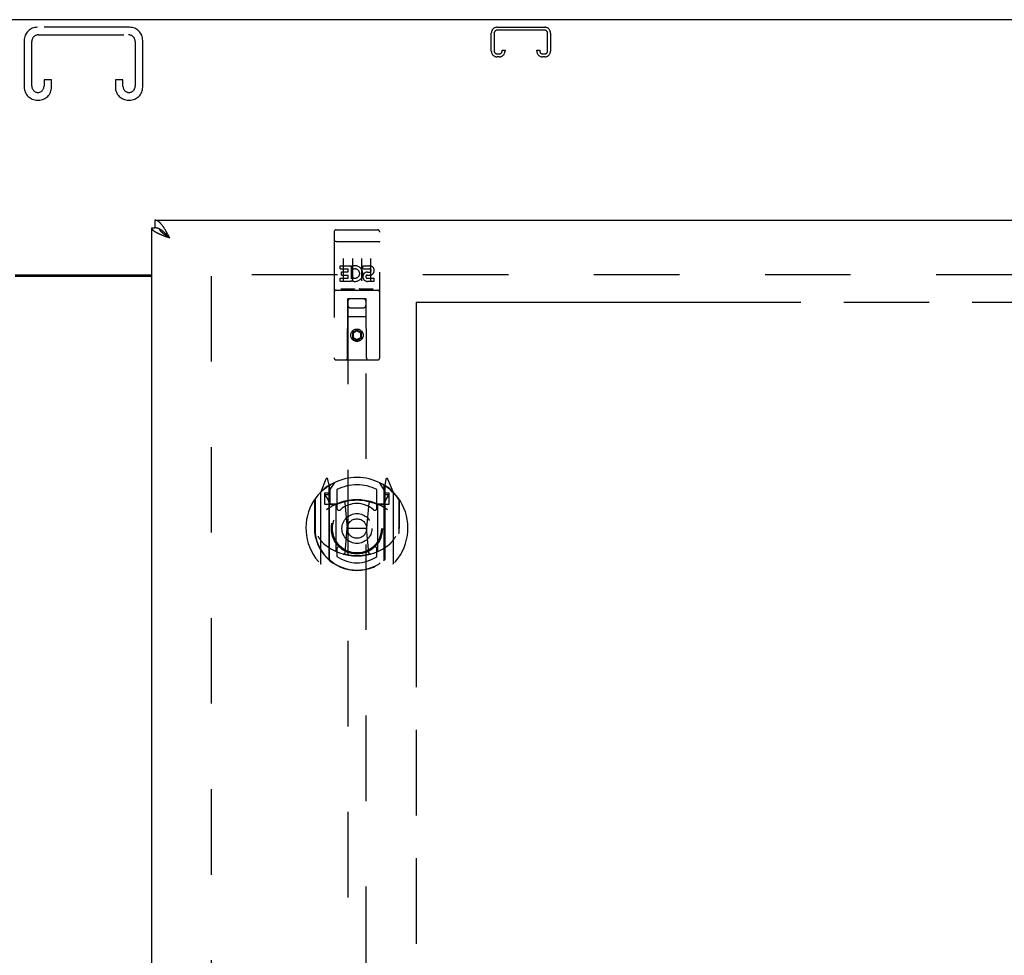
# Model space of a CAD drawing. Header units: inches. Extents: x 0 to 213, y 0 to 138.
# Tile 10 of 16: x 67 to 80, y 92 to 105. Entities that reach past the tile are written whole.
import ezdxf

# ---------------------------------------------------------------- set-up
doc = ezdxf.new("R2010")
doc.units = ezdxf.units.IN
doc.header["$LTSCALE"] = 11.73
doc.header["$MEASUREMENT"] = 0
doc.linetypes.add('HIDDEN', pattern=[0.2, 0.1, -0.1])
doc.linetypes.add('PHANTOM', pattern=[0.8, 0.45, -0.05, 0.1, -0.05, 0.1, -0.05])
doc.layers.get('0').update_dxf_attribs({"linetype": 'CONTINUOUS'})
for name, color, linetype in [('02___PRT_ALL_AXES', 7, 'CONTINUOUS'), ('AVAILABLE_DOOR_SPACE', 7, 'CONTINUOUS'), ('DEFAULT_2', 8, 'HIDDEN'), ('DIMENSIONS', 7, 'CONTINUOUS')]:
    doc.layers.add(name, color=color, linetype=linetype)
doc.styles.get("Standard").update_dxf_attribs({"font": 'arial.ttf'})
doc.dimstyles.new('DIMSTYLE_2', dxfattribs={"dimtxt": 0.978545, "dimasz": 1.254545, "dimexe": 0.09, "dimexo": 0.07, "dimgap": 0.039, "dimtad": 0, "dimtih": 1, "dimtoh": 1, "dimzin": 4, "dimdsep": 46, "dimtxsty": 'Standard', "dimblk": '_FILLED', "dimblk1": '_FILLED', "dimblk2": '_FILLED', "dimcen": 0.09, "dimazin": 1, "dimtfac": 1, "dimtdec": 3, "dimtofl": 0, "dimtmove": 0, "dimatfit": 3, "dimldrblk": '_FILLED', "dimfxl": 1, "dimtolj": 1, "dimtzin": 4, "dimarcsym": 0})

# ---------------------------------------------------------------- blocks, each defined once
blk = doc.blocks.new('_FILLED')
at = {"color": 0, "linetype": 'ByBlock'}
blk.add_solid([(0, 0), (-1, 0.2), (-1, -0.2)], dxfattribs=at)
blk = doc.blocks.new('*D13')
at = {"layer": 'DIMENSIONS', "color": 2, "linetype": 'Continuous'}
for p, q in [((68.589, 89.327), (66.08, 89.327)), ((72.214, 89.327), (74.496, 89.327))]:
    blk.add_line(p, q, dxfattribs=at)
at = {"layer": 'DIMENSIONS', "color": 2, "linetype": 'Continuous', "xscale": 1.2545454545, "yscale": 1.2545454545, "zscale": 1.2545454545}
blk.add_blockref('_FILLED', (68.589, 89.327), dxfattribs=at)
at = {"layer": 'DIMENSIONS', "color": 2, "linetype": 'Continuous', "xscale": 1.2545454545, "yscale": 1.2545454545, "zscale": 1.2545454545, "rotation": 180}
blk.add_blockref('_FILLED', (72.214, 89.327), dxfattribs=at)
at = {"layer": 'DIMENSIONS', "color": 2, "linetype": 'Continuous', "insert": (74.986, 89.817), "char_height": 0.9785, "width": 2.65917, "attachment_point": 1, "line_spacing_factor": 0.9}
blk.add_mtext('3.63', dxfattribs=at)
blk = doc.blocks.new('*D14')
at = {"layer": 'DIMENSIONS', "color": 2, "linetype": 'Continuous'}
for p, q in [((63.089, 87.461), (61.055, 87.461)), ((66.714, 87.461), (69.223, 87.461))]:
    blk.add_line(p, q, dxfattribs=at)
at = {"layer": 'DIMENSIONS', "color": 2, "linetype": 'Continuous', "xscale": 1.2545454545, "yscale": 1.2545454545, "zscale": 1.2545454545}
blk.add_blockref('_FILLED', (63.089, 87.461), dxfattribs=at)
at = {"layer": 'DIMENSIONS', "color": 2, "linetype": 'Continuous', "xscale": 1.2545454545, "yscale": 1.2545454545, "zscale": 1.2545454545, "rotation": 180}
blk.add_blockref('_FILLED', (66.714, 87.461), dxfattribs=at)
at = {"layer": 'DIMENSIONS', "color": 2, "linetype": 'Continuous', "insert": (60.566, 87.951), "char_height": 0.9785, "width": 2.65917, "attachment_point": 3, "line_spacing_factor": 0.9}
blk.add_mtext('3.63', dxfattribs=at)

msp = doc.modelspace()

# ---------------------------------------------------------------- linework, layer by layer
at = {"color": 3, "linetype": 'Continuous'}
for p, q in [((91.6, 104.814), (43.704, 104.814)), ((68.589, 39.668), (68.589, 101.96)), ((68.631, 102.064), (91.235, 102.064)), ((68.758, 101.846), (68.747, 101.851)), ((68.77, 101.842), (68.758, 101.846)), ((68.782, 101.838), (68.77, 101.842)), ((68.793, 101.833), (68.782, 101.838)), ((68.811, 101.826), (68.793, 101.833)), ((68.803, 101.879), (68.796, 101.891)), ((68.809, 101.867), (68.803, 101.879)), ((68.816, 101.855), (68.809, 101.867)), ((68.836, 101.818), (68.811, 101.826)), ((68.826, 101.836), (68.816, 101.855)), ((68.836, 101.818), (68.826, 101.836)), ((66.714, 101.314), (68.589, 101.314)), ((66.714, 101.299), (68.589, 101.299))]:
    msp.add_line(p, q, dxfattribs=at)
at = {"color": 7, "linetype": 'Continuous'}
for p, q in [((68.589, 101.96), (68.631, 101.96)), ((68.631, 102.064), (68.631, 101.96)), ((68.696, 101.943), (68.693, 101.944)), ((68.796, 101.86), (68.789, 101.867)), ((68.803, 101.853), (68.796, 101.86)), ((68.807, 101.836), (68.799, 101.841)), ((68.809, 101.846), (68.803, 101.853)), ((68.819, 101.836), (68.809, 101.846)), ((68.836, 101.818), (68.819, 101.836)), ((68.836, 101.818), (68.819, 101.828))]:
    msp.add_line(p, q, dxfattribs=at)
at = {"color": 3, "linetype": 'Continuous'}
for points in [[(68.694, 101.873), (68.689, 101.875), (68.684, 101.878), (68.679, 101.88), (68.675, 101.882), (68.67, 101.884), (68.666, 101.887), (68.661, 101.889), (68.657, 101.891), (68.653, 101.893), (68.649, 101.895), (68.645, 101.898), (68.641, 101.9), (68.638, 101.902), (68.634, 101.904), (68.631, 101.907), (68.627, 101.909), (68.624, 101.911), (68.621, 101.913), (68.618, 101.916), (68.615, 101.918), (68.613, 101.92), (68.61, 101.922), (68.608, 101.924), (68.606, 101.927), (68.603, 101.929), (68.602, 101.931), (68.6, 101.933), (68.598, 101.936), (68.596, 101.938), (68.595, 101.94), (68.594, 101.942), (68.593, 101.944), (68.592, 101.947), (68.591, 101.949), (68.59, 101.951), (68.59, 101.953), (68.589, 101.956), (68.589, 101.958), (68.589, 101.96)], [(68.756, 101.958), (68.753, 101.963), (68.75, 101.968), (68.747, 101.973), (68.743, 101.978), (68.74, 101.983), (68.737, 101.987), (68.733, 101.992), (68.73, 101.996), (68.727, 102), (68.723, 102.005), (68.72, 102.009), (68.717, 102.012), (68.714, 102.016), (68.71, 102.02), (68.707, 102.023), (68.704, 102.027), (68.7, 102.03), (68.697, 102.033), (68.694, 102.036), (68.69, 102.039), (68.687, 102.042), (68.684, 102.044), (68.681, 102.046), (68.677, 102.049), (68.674, 102.051), (68.671, 102.053), (68.667, 102.055), (68.664, 102.056), (68.661, 102.058), (68.657, 102.059), (68.654, 102.06), (68.651, 102.061), (68.648, 102.062), (68.644, 102.063), (68.641, 102.063), (68.638, 102.064), (68.634, 102.064), (68.631, 102.064)], [(68.747, 101.851), (68.736, 101.855), (68.73, 101.858), (68.725, 101.86), (68.719, 101.862), (68.714, 101.864), (68.709, 101.867), (68.704, 101.869), (68.699, 101.871), (68.694, 101.873)], [(68.796, 101.891), (68.793, 101.897), (68.789, 101.903), (68.786, 101.909), (68.783, 101.915), (68.78, 101.92), (68.776, 101.926), (68.773, 101.932), (68.77, 101.937), (68.766, 101.943), (68.763, 101.948), (68.76, 101.953), (68.756, 101.958)]]:
    msp.add_lwpolyline(points, dxfattribs=at)
at = {"color": 7, "linetype": 'Continuous'}
for points in [[(68.693, 101.944), (68.69, 101.945), (68.687, 101.947), (68.684, 101.948), (68.681, 101.95), (68.677, 101.951), (68.674, 101.952), (68.671, 101.954), (68.667, 101.955), (68.664, 101.955), (68.661, 101.956), (68.657, 101.957), (68.654, 101.958), (68.651, 101.958), (68.648, 101.959), (68.644, 101.959), (68.641, 101.96), (68.638, 101.96), (68.634, 101.96), (68.631, 101.96)], [(68.789, 101.867), (68.786, 101.87), (68.783, 101.874), (68.78, 101.877), (68.776, 101.88), (68.773, 101.884), (68.77, 101.887), (68.766, 101.89), (68.763, 101.893), (68.76, 101.896), (68.756, 101.899), (68.753, 101.902), (68.75, 101.905), (68.747, 101.908), (68.743, 101.91), (68.74, 101.913), (68.737, 101.916), (68.733, 101.918), (68.73, 101.921), (68.727, 101.923), (68.723, 101.926), (68.72, 101.928), (68.717, 101.93), (68.714, 101.932), (68.71, 101.934), (68.707, 101.937), (68.704, 101.938), (68.7, 101.94), (68.697, 101.942), (68.696, 101.943)], [(68.799, 101.841), (68.791, 101.847), (68.787, 101.849), (68.783, 101.852), (68.779, 101.854), (68.775, 101.857), (68.772, 101.86), (68.768, 101.862), (68.764, 101.865), (68.761, 101.868), (68.757, 101.87), (68.754, 101.873), (68.75, 101.876), (68.747, 101.878), (68.744, 101.881), (68.741, 101.884), (68.738, 101.886), (68.735, 101.889), (68.732, 101.891), (68.729, 101.894), (68.726, 101.897), (68.724, 101.899), (68.721, 101.902), (68.719, 101.905), (68.717, 101.907), (68.714, 101.91), (68.712, 101.913), (68.71, 101.915), (68.708, 101.918), (68.706, 101.92), (68.705, 101.923), (68.703, 101.926), (68.702, 101.928), (68.7, 101.931), (68.699, 101.934), (68.698, 101.936), (68.697, 101.939), (68.696, 101.942), (68.696, 101.943)], [(68.819, 101.828), (68.811, 101.833), (68.807, 101.836)]]:
    msp.add_lwpolyline(points, dxfattribs=at)
at = {"layer": '02___PRT_ALL_AXES', "color": 8, "linetype": 'HIDDEN'}
for p, q in [((71.119, 101.932), (71.684, 101.932)), ((71.17, 101.396), (71.17, 101.439)), ((71.17, 101.439), (71.326, 101.439)), ((71.326, 101.261), (71.326, 101.439)), ((71.35, 101.391), (71.333, 101.43)), ((71.482, 101.396), (71.482, 101.439)), ((71.482, 101.439), (71.575, 101.439)), ((71.17, 101.396), (71.283, 101.396)), ((71.191, 101.311), (71.191, 101.354)), ((71.191, 101.354), (71.283, 101.354)), ((71.191, 101.311), (71.283, 101.311)), ((71.283, 101.354), (71.283, 101.396)), ((71.283, 101.268), (71.283, 101.311)), ((71.482, 101.396), (71.575, 101.396)), ((71.542, 101.311), (71.588, 101.311)), ((71.546, 101.352), (71.575, 101.352)), ((71.17, 101.226), (71.17, 101.268)), ((71.17, 101.268), (71.283, 101.268)), ((71.17, 101.226), (71.326, 101.226)), ((71.326, 101.261), (71.339, 101.28)), ((71.326, 101.226), (71.326, 101.238)), ((71.329, 101.236), (71.326, 101.238)), ((71.546, 101.268), (71.638, 101.268)), ((71.546, 101.226), (71.638, 101.226)), ((71.638, 101.226), (71.638, 101.268)), ((71.119, 101.104), (71.684, 101.104))]:
    msp.add_line(p, q, dxfattribs=at)
msp.add_circle((71.402, 100.487), 0.085, dxfattribs=at)
for centre, radius, start, end in [((71.376, 101.332), 0.107, 244.2636, 113.4027), ((71.575, 101.374), 0.0644, 282.2995, 90.0775), ((71.376, 101.332), 0.0639, 234.8895, 113.4026), ((71.546, 101.289), 0.0635, 90, 270), ((71.546, 101.29), 0.0219, 100.307, 270), ((71.575, 101.374), 0.0219, 269.9011, 90)]:
    msp.add_arc(centre, radius, start, end, dxfattribs=at)
at = {"layer": 'AVAILABLE_DOOR_SPACE', "color": 4, "linetype": 'PHANTOM'}
for q in [(72.214, 71.689), (89.527, 100.939)]:
    msp.add_line((72.214, 100.939), q, dxfattribs=at)
at = {"layer": 'DEFAULT_2', "color": 8, "linetype": 'HIDDEN'}
for p, q in [((68.284, 104.71), (67.019, 104.71)), ((73.325, 104.71), (73.978, 104.71)), ((73.978, 104.67), (73.325, 104.67)), ((66.839, 104.53), (66.839, 103.89)), ((67.033, 104.606), (68.27, 104.606)), ((68.464, 103.89), (68.464, 104.53)), ((73.245, 104.384), (73.245, 104.63)), ((73.285, 104.63), (73.285, 104.384)), ((74.018, 104.384), (74.018, 104.63)), ((74.058, 104.63), (74.058, 104.384)), ((66.943, 103.904), (66.943, 104.516)), ((68.36, 104.516), (68.36, 103.904)), ((73.393, 104.384), (73.393, 104.398)), ((73.393, 104.398), (73.433, 104.398)), ((73.433, 104.398), (73.433, 104.384)), ((73.87, 104.384), (73.87, 104.398)), ((73.87, 104.398), (73.91, 104.398)), ((73.91, 104.398), (73.91, 104.384)), ((73.325, 104.344), (73.353, 104.344)), ((73.353, 104.304), (73.325, 104.304)), ((73.95, 104.344), (73.978, 104.344)), ((73.978, 104.304), (73.95, 104.304)), ((67.11, 103.991), (67.11, 103.904)), ((67.214, 103.991), (67.11, 103.991)), ((67.214, 103.89), (67.214, 103.991)), ((68.089, 103.991), (68.089, 103.89)), ((68.193, 103.991), (68.089, 103.991)), ((68.193, 103.904), (68.193, 103.991)), ((67.019, 103.71), (67.034, 103.71)), ((68.269, 103.71), (68.284, 103.71)), ((71.089, 101.902), (71.089, 100.177)), ((71.184, 101.932), (71.369, 101.932)), ((71.434, 101.932), (71.619, 101.932)), ((71.714, 100.177), (71.714, 101.902)), ((71.106, 101.773), (71.105, 101.773)), ((71.106, 101.773), (71.106, 101.773)), ((71.107, 101.773), (71.106, 101.773)), ((71.108, 101.773), (71.107, 101.773)), ((71.109, 101.773), (71.108, 101.773)), ((71.11, 101.773), (71.109, 101.773)), ((71.11, 101.773), (71.11, 101.773)), ((71.111, 101.773), (71.11, 101.773)), ((71.112, 101.773), (71.111, 101.773)), ((71.113, 101.773), (71.112, 101.773)), ((71.114, 101.773), (71.113, 101.773)), ((71.114, 101.773), (71.114, 101.773)), ((71.115, 101.773), (71.114, 101.773)), ((71.116, 101.774), (71.115, 101.773)), ((71.117, 101.774), (71.116, 101.774)), ((71.118, 101.774), (71.117, 101.774)), ((71.119, 101.774), (71.118, 101.774)), ((71.119, 101.774), (71.684, 101.774)), ((71.684, 101.774), (71.685, 101.774)), ((71.685, 101.774), (71.686, 101.774)), ((71.686, 101.774), (71.687, 101.774)), ((71.687, 101.774), (71.687, 101.773)), ((71.687, 101.773), (71.688, 101.773)), ((71.688, 101.773), (71.689, 101.773)), ((71.689, 101.773), (71.69, 101.773)), ((71.69, 101.773), (71.691, 101.773)), ((71.691, 101.773), (71.692, 101.773)), ((71.692, 101.773), (71.692, 101.773)), ((71.692, 101.773), (71.693, 101.773)), ((71.693, 101.773), (71.694, 101.773)), ((71.694, 101.773), (71.695, 101.773)), ((71.695, 101.773), (71.696, 101.773)), ((71.696, 101.773), (71.696, 101.773)), ((71.696, 101.773), (71.697, 101.773)), ((71.214, 101.54), (71.214, 101.234)), ((71.339, 101.54), (71.339, 101.234)), ((71.464, 101.54), (71.464, 101.234)), ((71.589, 101.54), (71.589, 101.234)), ((89.902, 101.314), (69.298, 101.314)), ((69.402, 101.299), (69.402, 40.329)), ((71.119, 101.104), (71.684, 101.104)), ((71.363, 101.12), (71.191, 101.12)), ((71.613, 101.12), (71.441, 101.12)), ((71.272, 100.177), (71.275, 100.987)), ((71.277, 100.987), (71.275, 100.987)), ((71.277, 100.987), (71.277, 72.985)), ((71.527, 100.987), (71.277, 100.987)), ((71.527, 72.985), (71.527, 100.987)), ((71.528, 100.987), (71.527, 100.987)), ((71.532, 100.177), (71.528, 100.987)), ((71.317, 100.862), (71.487, 100.862)), ((71.529, 100.737), (71.274, 100.737)), ((71.402, 100.558), (71.339, 100.522)), ((71.339, 100.522), (71.339, 100.45)), ((71.339, 100.522), (71.349, 100.517)), ((71.402, 100.547), (71.349, 100.517)), ((71.349, 100.517), (71.349, 100.456)), ((71.402, 100.558), (71.402, 100.547)), ((71.464, 100.522), (71.402, 100.558)), ((71.454, 100.517), (71.402, 100.547)), ((71.464, 100.522), (71.454, 100.517)), ((71.454, 100.456), (71.454, 100.517)), ((71.464, 100.45), (71.464, 100.522)), ((71.339, 100.45), (71.349, 100.456)), ((71.339, 100.45), (71.402, 100.414)), ((71.349, 100.456), (71.402, 100.426)), ((71.402, 100.426), (71.454, 100.456)), ((71.402, 100.414), (71.464, 100.45)), ((71.402, 100.414), (71.402, 100.426)), ((71.464, 100.45), (71.454, 100.456)), ((71.684, 100.147), (71.119, 100.147)), ((70.976, 98.512), (70.906, 98.337)), ((71.019, 98.429), (71.005, 98.509)), ((71.027, 98.357), (71.097, 98.466)), ((71.707, 98.466), (71.777, 98.357)), ((71.798, 98.509), (71.784, 98.429)), ((71.897, 98.337), (71.827, 98.512)), ((70.902, 98.326), (70.902, 97.359)), ((70.959, 98.322), (70.959, 98.172)), ((71.019, 98.322), (70.959, 98.322)), ((70.998, 98.408), (70.998, 98.407)), ((70.998, 98.407), (70.998, 98.407)), ((70.998, 98.407), (70.998, 98.407)), ((71.019, 97.413), (71.019, 98.429)), ((71.027, 97.412), (71.027, 98.416)), ((71.029, 98.391), (71.029, 98.184)), ((71.127, 98.369), (71.127, 98.116)), ((71.677, 98.116), (71.677, 98.369)), ((71.774, 98.184), (71.774, 98.391)), ((71.777, 97.412), (71.777, 98.416)), ((71.784, 98.429), (71.784, 97.413)), ((71.844, 98.322), (71.784, 98.322)), ((71.806, 98.407), (71.801, 98.41)), ((71.844, 98.172), (71.844, 98.322)), ((71.902, 97.359), (71.902, 98.326)), ((70.819, 98.231), (70.819, 97.843)), ((70.827, 98.228), (70.827, 97.771)), ((70.967, 98.289), (70.997, 98.243)), ((71.027, 98.297), (70.972, 98.297)), ((71.238, 98.187), (71.269, 97.843)), ((71.565, 98.187), (71.534, 97.843)), ((71.832, 98.297), (71.777, 98.297)), ((71.806, 98.243), (71.836, 98.289)), ((71.977, 98.228), (71.977, 97.771)), ((71.984, 97.843), (71.984, 98.231)), ((70.959, 98.172), (71.019, 98.172)), ((71.119, 98.171), (71.047, 98.171)), ((71.049, 98.164), (71.115, 98.164)), ((71.119, 97.529), (71.119, 98.161)), ((71.757, 98.171), (71.684, 98.171)), ((71.684, 98.161), (71.684, 97.529)), ((71.688, 98.164), (71.754, 98.164)), ((71.784, 98.172), (71.844, 98.172)), ((70.819, 97.843), (70.834, 97.843)), ((71.239, 97.503), (71.269, 97.843)), ((71.269, 97.843), (71.534, 97.843)), ((71.564, 97.503), (71.534, 97.843)), ((71.984, 97.843), (71.969, 97.843)), ((70.827, 97.771), (70.827, 97.768)), ((71.977, 97.771), (71.976, 97.768)), ((71.127, 97.555), (71.127, 97.452)), ((71.677, 97.452), (71.677, 97.555))]:
    msp.add_line(p, q, dxfattribs=at)
for points in [[(71.105, 101.773), (71.105, 101.773), (71.104, 101.773), (71.104, 101.773), (71.103, 101.772), (71.103, 101.772), (71.103, 101.772), (71.102, 101.772), (71.102, 101.772), (71.102, 101.772), (71.101, 101.772), (71.101, 101.772), (71.101, 101.772), (71.1, 101.772), (71.1, 101.772), (71.1, 101.772), (71.099, 101.772), (71.099, 101.772), (71.099, 101.772), (71.098, 101.772), (71.098, 101.771), (71.098, 101.771), (71.098, 101.771), (71.097, 101.771), (71.097, 101.771), (71.097, 101.771), (71.096, 101.771), (71.096, 101.771), (71.096, 101.771), (71.096, 101.771), (71.095, 101.771), (71.095, 101.771), (71.095, 101.77), (71.095, 101.77), (71.094, 101.77), (71.094, 101.77), (71.094, 101.77), (71.094, 101.77), (71.093, 101.77), (71.093, 101.77), (71.093, 101.77), (71.093, 101.77), (71.093, 101.77), (71.092, 101.77), (71.092, 101.769), (71.092, 101.769), (71.092, 101.769), (71.092, 101.769), (71.092, 101.769), (71.091, 101.769), (71.091, 101.769), (71.091, 101.769), (71.091, 101.769), (71.091, 101.769), (71.091, 101.768), (71.09, 101.768), (71.09, 101.768), (71.09, 101.768), (71.09, 101.768), (71.09, 101.768), (71.09, 101.768), (71.09, 101.768), (71.09, 101.768), (71.09, 101.768), (71.09, 101.767), (71.09, 101.767), (71.089, 101.767), (71.089, 101.767), (71.089, 101.767), (71.089, 101.767), (71.089, 101.767), (71.089, 101.767), (71.089, 101.767), (71.089, 101.767), (71.089, 101.766), (71.089, 101.766), (71.089, 101.766), (71.089, 101.766)], [(71.697, 101.773), (71.698, 101.773), (71.698, 101.773), (71.699, 101.773), (71.699, 101.773), (71.699, 101.773), (71.7, 101.772), (71.7, 101.772), (71.7, 101.772), (71.701, 101.772), (71.701, 101.772), (71.701, 101.772), (71.702, 101.772), (71.702, 101.772), (71.702, 101.772), (71.703, 101.772), (71.703, 101.772), (71.703, 101.772), (71.704, 101.772), (71.704, 101.772), (71.704, 101.772), (71.705, 101.772), (71.705, 101.771), (71.705, 101.771), (71.706, 101.771), (71.706, 101.771), (71.706, 101.771), (71.706, 101.771), (71.707, 101.771), (71.707, 101.771), (71.707, 101.771), (71.708, 101.771), (71.708, 101.771), (71.708, 101.771), (71.708, 101.77), (71.709, 101.77), (71.709, 101.77), (71.709, 101.77), (71.709, 101.77), (71.709, 101.77), (71.71, 101.77), (71.71, 101.77), (71.71, 101.77), (71.71, 101.77), (71.711, 101.77), (71.711, 101.77), (71.711, 101.769), (71.711, 101.769), (71.711, 101.769), (71.711, 101.769), (71.712, 101.769), (71.712, 101.769), (71.712, 101.769), (71.712, 101.769), (71.712, 101.769), (71.712, 101.769), (71.713, 101.768), (71.713, 101.768), (71.713, 101.768), (71.713, 101.768), (71.713, 101.768), (71.713, 101.768), (71.713, 101.768), (71.713, 101.768), (71.713, 101.768), (71.714, 101.768), (71.714, 101.767), (71.714, 101.767), (71.714, 101.767), (71.714, 101.767), (71.714, 101.767), (71.714, 101.767), (71.714, 101.767), (71.714, 101.767), (71.714, 101.767), (71.714, 101.767), (71.714, 101.766), (71.714, 101.766), (71.714, 101.766), (71.714, 101.766)], [(71.191, 101.12), (71.19, 101.12), (71.19, 101.12), (71.19, 101.12), (71.19, 101.12), (71.19, 101.12), (71.189, 101.12), (71.189, 101.12), (71.189, 101.12), (71.189, 101.12), (71.189, 101.12), (71.189, 101.12), (71.188, 101.12), (71.188, 101.12), (71.188, 101.12), (71.188, 101.12), (71.188, 101.12), (71.188, 101.12), (71.187, 101.12), (71.187, 101.12), (71.187, 101.12), (71.187, 101.12), (71.187, 101.12), (71.187, 101.12), (71.186, 101.12), (71.186, 101.12), (71.186, 101.12), (71.186, 101.12), (71.186, 101.12), (71.186, 101.12), (71.186, 101.12), (71.186, 101.12), (71.185, 101.12), (71.185, 101.12), (71.185, 101.12), (71.185, 101.12), (71.185, 101.12), (71.185, 101.12), (71.185, 101.12), (71.185, 101.12), (71.185, 101.12), (71.185, 101.121), (71.184, 101.121), (71.184, 101.121), (71.184, 101.121), (71.184, 101.121), (71.184, 101.121)], [(71.369, 101.121), (71.369, 101.121), (71.369, 101.121), (71.369, 101.121), (71.369, 101.121), (71.369, 101.121), (71.369, 101.12), (71.368, 101.12), (71.368, 101.12), (71.368, 101.12), (71.368, 101.12), (71.368, 101.12), (71.368, 101.12), (71.368, 101.12), (71.368, 101.12), (71.368, 101.12), (71.367, 101.12), (71.367, 101.12), (71.367, 101.12), (71.367, 101.12), (71.367, 101.12), (71.367, 101.12), (71.367, 101.12), (71.367, 101.12), (71.366, 101.12), (71.366, 101.12), (71.366, 101.12), (71.366, 101.12), (71.366, 101.12), (71.366, 101.12), (71.365, 101.12), (71.365, 101.12), (71.365, 101.12), (71.365, 101.12), (71.365, 101.12), (71.365, 101.12), (71.364, 101.12), (71.364, 101.12), (71.364, 101.12), (71.364, 101.12), (71.364, 101.12), (71.364, 101.12), (71.363, 101.12), (71.363, 101.12), (71.363, 101.12), (71.363, 101.12)], [(71.441, 101.12), (71.44, 101.12), (71.44, 101.12), (71.44, 101.12), (71.44, 101.12), (71.44, 101.12), (71.439, 101.12), (71.439, 101.12), (71.439, 101.12), (71.439, 101.12), (71.439, 101.12), (71.439, 101.12), (71.438, 101.12), (71.438, 101.12), (71.438, 101.12), (71.438, 101.12), (71.438, 101.12), (71.438, 101.12), (71.437, 101.12), (71.437, 101.12), (71.437, 101.12), (71.437, 101.12), (71.437, 101.12), (71.437, 101.12), (71.436, 101.12), (71.436, 101.12), (71.436, 101.12), (71.436, 101.12), (71.436, 101.12), (71.436, 101.12), (71.436, 101.12), (71.436, 101.12), (71.435, 101.12), (71.435, 101.12), (71.435, 101.12), (71.435, 101.12), (71.435, 101.12), (71.435, 101.12), (71.435, 101.12), (71.435, 101.12), (71.435, 101.12), (71.435, 101.121), (71.434, 101.121), (71.434, 101.121), (71.434, 101.121), (71.434, 101.121), (71.434, 101.121)], [(71.619, 101.121), (71.619, 101.121), (71.619, 101.121), (71.619, 101.121), (71.619, 101.121), (71.619, 101.121), (71.619, 101.12), (71.618, 101.12), (71.618, 101.12), (71.618, 101.12), (71.618, 101.12), (71.618, 101.12), (71.618, 101.12), (71.618, 101.12), (71.618, 101.12), (71.618, 101.12), (71.617, 101.12), (71.617, 101.12), (71.617, 101.12), (71.617, 101.12), (71.617, 101.12), (71.617, 101.12), (71.617, 101.12), (71.617, 101.12), (71.616, 101.12), (71.616, 101.12), (71.616, 101.12), (71.616, 101.12), (71.616, 101.12), (71.616, 101.12), (71.615, 101.12), (71.615, 101.12), (71.615, 101.12), (71.615, 101.12), (71.615, 101.12), (71.615, 101.12), (71.614, 101.12), (71.614, 101.12), (71.614, 101.12), (71.614, 101.12), (71.614, 101.12), (71.614, 101.12), (71.613, 101.12), (71.613, 101.12), (71.613, 101.12), (71.613, 101.12)], [(70.869, 97.729), (70.872, 97.724), (70.875, 97.719), (70.878, 97.714), (70.881, 97.709), (70.884, 97.705), (70.887, 97.701), (70.889, 97.697), (70.892, 97.693), (70.894, 97.689), (70.897, 97.685), (70.899, 97.682), (70.902, 97.679), (70.904, 97.675), (70.906, 97.672), (70.909, 97.669), (70.911, 97.667), (70.913, 97.664), (70.915, 97.661), (70.917, 97.659), (70.919, 97.656), (70.921, 97.654), (70.923, 97.651), (70.925, 97.649), (70.927, 97.647), (70.929, 97.645), (70.931, 97.643), (70.933, 97.641), (70.934, 97.64), (70.936, 97.638), (70.938, 97.636), (70.939, 97.635), (70.941, 97.633), (70.943, 97.632), (70.944, 97.63), (70.946, 97.629), (70.947, 97.628)], [(71.856, 97.628), (71.857, 97.629), (71.859, 97.63), (71.86, 97.632), (71.862, 97.633), (71.864, 97.635), (71.865, 97.636), (71.867, 97.638), (71.869, 97.64), (71.871, 97.641), (71.872, 97.643), (71.874, 97.645), (71.876, 97.647), (71.878, 97.649), (71.88, 97.651), (71.882, 97.654), (71.884, 97.656), (71.886, 97.659), (71.888, 97.661), (71.89, 97.664), (71.892, 97.666), (71.894, 97.669), (71.897, 97.672), (71.899, 97.675), (71.901, 97.679), (71.904, 97.682), (71.906, 97.685), (71.909, 97.689), (71.911, 97.693), (71.914, 97.697), (71.917, 97.701), (71.919, 97.705), (71.922, 97.709), (71.925, 97.714), (71.928, 97.719), (71.931, 97.724), (71.934, 97.729)], [(71.59, 97.486), (71.584, 97.484), (71.579, 97.483), (71.573, 97.481), (71.568, 97.48), (71.562, 97.479), (71.557, 97.478), (71.552, 97.476), (71.546, 97.475), (71.541, 97.474), (71.535, 97.473), (71.53, 97.472), (71.524, 97.471), (71.519, 97.47), (71.513, 97.469), (71.508, 97.468), (71.502, 97.467), (71.496, 97.466), (71.491, 97.466), (71.485, 97.465), (71.48, 97.464), (71.474, 97.464), (71.469, 97.463), (71.463, 97.463), (71.457, 97.462), (71.452, 97.462), (71.446, 97.461), (71.441, 97.461), (71.435, 97.461), (71.43, 97.461), (71.424, 97.46), (71.418, 97.46), (71.413, 97.46), (71.407, 97.46), (71.402, 97.46), (71.396, 97.46), (71.39, 97.46), (71.385, 97.46), (71.379, 97.46), (71.374, 97.461), (71.368, 97.461), (71.362, 97.461), (71.357, 97.461), (71.351, 97.462), (71.346, 97.462), (71.34, 97.463), (71.335, 97.463), (71.329, 97.464), (71.323, 97.464), (71.318, 97.465), (71.312, 97.466), (71.307, 97.466), (71.301, 97.467), (71.296, 97.468), (71.29, 97.469), (71.285, 97.47), (71.279, 97.471), (71.274, 97.472), (71.268, 97.473), (71.263, 97.474), (71.257, 97.475), (71.252, 97.476), (71.246, 97.478), (71.241, 97.479), (71.235, 97.48), (71.23, 97.481), (71.224, 97.483), (71.219, 97.484), (71.214, 97.486)]]:
    msp.add_lwpolyline(points, dxfattribs=at)
for centre, radius in [((71.402, 100.487), 0.0845), ((71.402, 97.836), 0.35), ((71.402, 97.836), 0.335), ((71.402, 97.836), 0.205), ((71.402, 97.836), 0.133)]:
    msp.add_circle(centre, radius, dxfattribs=at)
for centre, radius, start, end in [((67.019, 104.53), 0.18, 90, 180), ((68.284, 104.53), 0.18, 0, 90), ((73.325, 104.63), 0.08, 90, 180), ((73.325, 104.63), 0.04, 90, 180), ((73.978, 104.63), 0.08, 0, 90), ((73.978, 104.63), 0.04, 0, 90), ((67.033, 104.516), 0.09, 90, 180), ((68.27, 104.516), 0.09, 0, 90), ((73.325, 104.384), 0.08, 180, 270), ((73.325, 104.384), 0.04, 180, 270), ((73.353, 104.384), 0.08, 270, 360), ((73.353, 104.384), 0.04, 270, 360), ((73.95, 104.384), 0.08, 180, 270), ((73.95, 104.384), 0.04, 180, 270), ((73.978, 104.384), 0.08, 270, 360), ((73.978, 104.384), 0.04, 270, 360), ((67.019, 103.89), 0.18, 180, 270), ((67.033, 103.904), 0.09, 180, 261.7808), ((67.02, 103.904), 0.09, 270, 360), ((67.034, 103.89), 0.18, 270, 360), ((68.269, 103.89), 0.18, 180, 270), ((68.283, 103.904), 0.09, 180, 261.7808), ((68.27, 103.904), 0.09, 270, 360), ((68.284, 103.89), 0.18, 270, 360), ((71.119, 101.902), 0.03, 90, 180), ((71.684, 101.902), 0.03, 0, 90), ((71.119, 101.074), 0.03, 90, 180), ((71.684, 101.074), 0.03, 0, 90), ((71.317, 100.947), 0.04, 90, 180), ((71.317, 100.902), 0.04, 180, 270), ((71.487, 100.947), 0.04, 0, 90), ((71.487, 100.902), 0.04, 270, 360), ((71.119, 100.177), 0.03, 180, 270), ((71.242, 100.177), 0.03, 270, 360), ((71.562, 100.177), 0.03, 180, 270), ((71.684, 100.177), 0.03, 270, 360), ((71.402, 97.836), 0.7, 35.2961, 144.7039), ((70.99, 98.507), 0.015, 10, 158.1959), ((71.813, 98.507), 0.015, 21.8041, 170), ((71.402, 97.843), 0.7, 125.5126, 54.4874), ((70.917, 98.326), 0.015, 135.0748, 180), ((71.007, 98.396), 0.02, 0, 125.5126), ((71.009, 98.391), 0.02, 0, 125.2543), ((71.047, 98.416), 0.02, 121.4688, 179.9992), ((71.402, 97.836), 0.6, 62.7204, 117.2796), ((71.757, 98.416), 0.02, 0, 58.5295), ((71.794, 98.391), 0.02, 54.7457, 180), ((71.797, 98.396), 0.02, 54.4874, 180), ((71.887, 98.326), 0.015, 0, 44.9252), ((70.847, 98.228), 0.02, 144.7039, 180), ((70.972, 98.292), 0.005, 90, 212.6792), ((71.402, 97.53), 0.7, 53.2319, 126.7681), ((70.839, 98.142), 0.188, 0, 32.6792), ((71.047, 98.191), 0.02, 180, 270), ((71.049, 98.184), 0.02, 180, 270), ((71.402, 97.523), 0.7, 66.536, 113.464), ((71.219, 98.185), 0.02, 5.0796, 105.6131), ((71.585, 98.185), 0.02, 74.3869, 174.9204), ((71.754, 98.184), 0.02, 270, 360), ((71.757, 98.191), 0.02, 270, 360), ((71.965, 98.142), 0.188, 147.3208, 180), ((71.832, 98.292), 0.005, 327.3208, 90), ((71.957, 98.228), 0.02, 0, 35.2961), ((71.115, 98.184), 0.02, 270, 293.464), ((71.134, 98.161), 0.015, 112.9863, 180), ((71.157, 98.116), 0.03, 180, 311.1261), ((71.402, 97.836), 0.343, 48.8739, 131.1261), ((71.647, 98.116), 0.03, 228.8739, 360), ((71.669, 98.161), 0.015, 0, 67.0137), ((71.688, 98.184), 0.02, 246.536, 270), ((71.402, 97.845), 0.583, 180.2464, 359.7536), ((70.847, 97.771), 0.02, 180, 187.6622), ((71.402, 97.846), 0.58, 187.6622, 352.3378), ((71.957, 97.771), 0.02, 352.3378, 360), ((71.402, 98.16), 0.7, 229.529, 310.471), ((71.134, 97.529), 0.015, 180, 247.0137), ((71.157, 97.555), 0.03, 48.8739, 180), ((71.402, 97.836), 0.343, 228.8739, 311.1261), ((71.219, 97.505), 0.02, 254.4248, 354.9204), ((71.584, 97.505), 0.02, 185.0796, 285.5752), ((71.647, 97.555), 0.03, 0, 131.1261), ((71.669, 97.529), 0.015, 292.9863, 360), ((71.034, 97.413), 0.015, 180, 229.6413), ((71.047, 97.412), 0.02, 180, 230.6594), ((71.402, 97.846), 0.48, 235.0461, 304.9539), ((71.757, 97.412), 0.02, 309.3378, 359.9984), ((71.769, 97.413), 0.015, 310.3587, 360), ((70.917, 97.359), 0.015, 180, 224.9252), ((71.887, 97.359), 0.015, 315.0748, 360)]:
    msp.add_arc(centre, radius, start, end, dxfattribs=at)

# ---------------------------------------------------------------- dimensions: what is measured, and where the dimension line sits
at = {"layer": 'DIMENSIONS', "color": 2, "linetype": 'Continuous'}
dim = msp.add_linear_dim(base=(66.714078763, 87.461432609), p1=(63.089078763, 71.689038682), p2=(66.714078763, 101.940038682), dimstyle='DIMSTYLE_2', dxfattribs=at)
dim.commit()
dim.dimension.update_dxf_attribs({"geometry": '*D14', "text_midpoint": (59.234908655, 87.455976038), "dimtype": 160})
dim = msp.add_linear_dim(base=(68.589078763, 89.327348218), p1=(72.214078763, 100.939038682), p2=(68.589078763, 39.688038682), angle=180, dimstyle='DIMSTYLE_2', dxfattribs=at)
dim.commit()
dim.dimension.update_dxf_attribs({"geometry": '*D13', "text_midpoint": (76.313850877, 89.321887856), "dimtype": 160})

doc.saveas('drawing.dxf')
